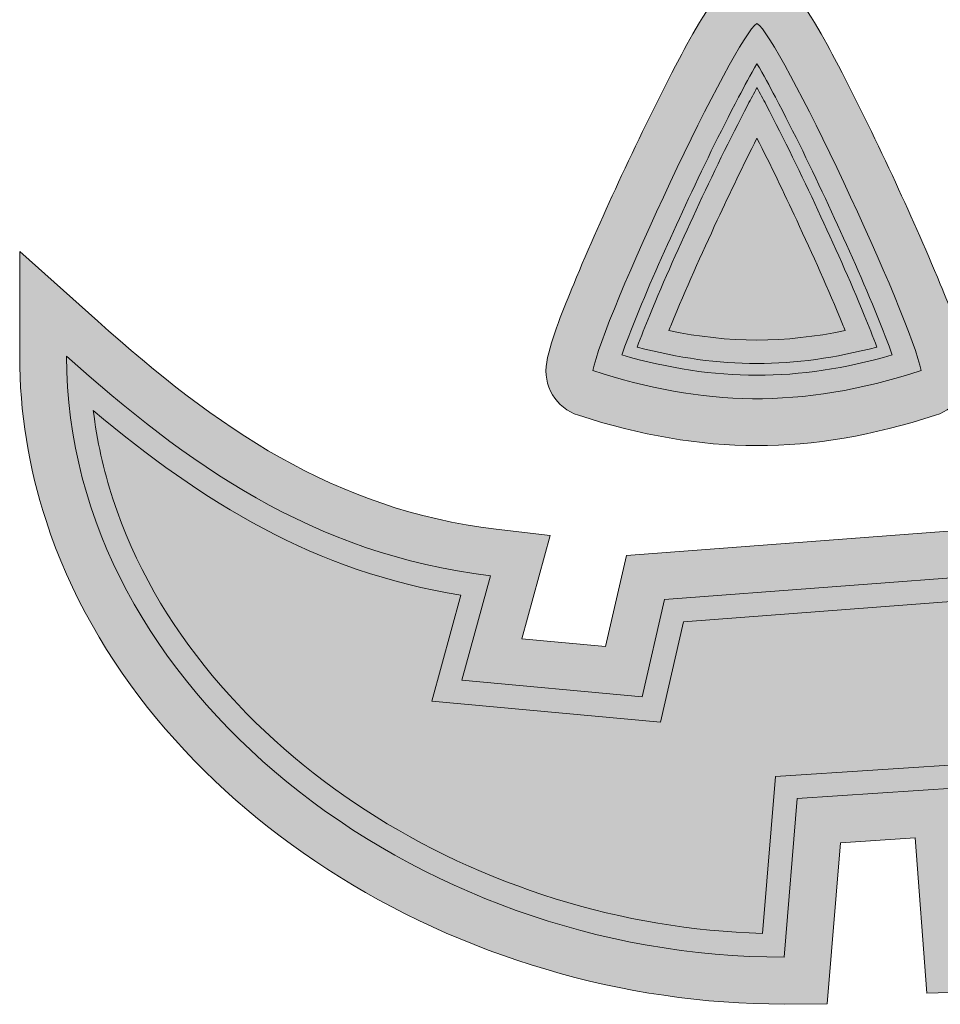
# Model space of a CAD drawing. Header units: millimetres. Extents: x -41 to 40.7, y -38.5 to 24.8.
# Tile 1 of 3: x -28.3 to 10.9, y -38.5 to 3.5. Entities that reach past the tile are written whole.
import ezdxf

# ---------------------------------------------------------------- set-up
doc = ezdxf.new("R2010")
doc.units = ezdxf.units.MM
doc.header["$MEASUREMENT"] = 0
doc.layers.add('Layer 1', color=7, linetype='Continuous')

msp = doc.modelspace()

# ---------------------------------------------------------------- hatches: boundary and pattern name
at = {"layer": 'Layer 1', "true_color": 0x908c89}
h = msp.add_hatch(color=252, dxfattribs=at)
edge = h.paths.add_edge_path()
edge.add_spline(control_points=[(-5.8381, -11.083), (-5.6462, -10.046), (-5.0875, -8.7334), (-4.6845, -7.7532), (-4.0444, -6.1963), (-3.3531, -4.6541), (-2.6425, -3.1282), (-1.8611, -1.4504), (-1.0494, 0.2283), (-0.1788, 1.8618), (0.3237, 2.8048), (1.2016, 4.5621), (2.1424, 5.0953), (2.7715, 5.4519), (3.4855, 5.4519), (4.1146, 5.0953), (5.0554, 4.5621), (5.9333, 2.8048), (6.4358, 1.8618), (7.3064, 0.2283), (8.1181, -1.4504), (8.8995, -3.1282), (9.6101, -4.6541), (10.3014, -6.1963), (10.9415, -7.7532), (11.3445, -8.7334), (11.9032, -10.046), (12.0951, -11.083), (12.2791, -12.0771), (11.7048, -13.0398), (10.7427, -13.3503), (5.3828, -15.0798), (0.8414, -15.0694), (-4.4857, -13.3502), (-5.4478, -13.0398), (-6.0221, -12.0771), (-5.8381, -11.083)], knot_values=[0, 0, 0, 0, 0.0833333, 0.0833333, 0.0833333, 0.1666667, 0.1666667, 0.1666667, 0.25, 0.25, 0.25, 0.3333333, 0.3333333, 0.3333333, 0.4166667, 0.4166667, 0.4166667, 0.5, 0.5, 0.5, 0.5833333, 0.5833333, 0.5833333, 0.6666667, 0.6666667, 0.6666667, 0.75, 0.75, 0.75, 0.8333333, 0.8333333, 0.8333333, 0.9166667, 0.9166667, 0.9166667, 1, 1, 1, 1], degree=3, periodic=1)
at = {"layer": 'Layer 1', "true_color": 0x2e2a26}
h = msp.add_hatch(color=250, dxfattribs=at)
edge = h.paths.add_edge_path()
edge.add_spline(control_points=[(-3.8715, -11.4469), (0.8246, -12.9624), (4.934, -13.1231), (10.1285, -11.4469), (9.7198, -9.2382), (4.0635, 2.8254), (3.1285, 3.3553), (2.1935, 2.8254), (-3.4628, -9.2382), (-3.8715, -11.4469)], knot_values=[0, 0, 0, 0, 0.3333333, 0.3333333, 0.3333333, 0.6666667, 0.6666667, 0.6666667, 1, 1, 1, 1], degree=3, periodic=1)
h = msp.add_hatch(color=250, dxfattribs=at)
edge = h.paths.add_edge_path()
edge.add_spline(control_points=[(-2.6368, -10.778), (1.379, -11.9285), (4.8534, -11.9352), (8.8938, -10.778), (8.8749, -10.7247), (8.8563, -10.6727), (8.8384, -10.6225), (8.6313, -10.041), (8.4016, -9.4649), (8.1669, -8.894), (7.5442, -7.3795), (6.8712, -5.8791), (6.1799, -4.3948), (5.4591, -2.8469), (4.7121, -1.3011), (3.9162, 0.2096), (3.663, 0.6902), (3.4036, 1.1719), (3.1285, 1.6413), (2.8534, 1.1719), (2.594, 0.6902), (2.3408, 0.2096), (1.5449, -1.3011), (0.7979, -2.8469), (0.0771, -4.3948), (-0.6142, -5.8791), (-1.2872, -7.3795), (-1.9099, -8.894), (-2.1446, -9.4649), (-2.3743, -10.041), (-2.5814, -10.6225), (-2.5993, -10.6727), (-2.6179, -10.7247), (-2.6368, -10.778)], knot_values=[0, 0, 0, 0, 0.0909091, 0.0909091, 0.0909091, 0.1818182, 0.1818182, 0.1818182, 0.2727273, 0.2727273, 0.2727273, 0.3636364, 0.3636364, 0.3636364, 0.4545455, 0.4545455, 0.4545455, 0.5454545, 0.5454545, 0.5454545, 0.6363636, 0.6363636, 0.6363636, 0.7272727, 0.7272727, 0.7272727, 0.8181818, 0.8181818, 0.8181818, 0.9090909, 0.9090909, 0.9090909, 1, 1, 1, 1], degree=3, periodic=1)
h = msp.add_hatch(color=250, dxfattribs=at)
edge = h.paths.add_edge_path()
edge.add_spline(control_points=[(-1.9827, -10.4397), (1.5554, -11.3754), (4.6809, -11.3804), (8.2396, -10.4396), (8.0702, -9.9844), (7.8888, -9.5326), (7.7044, -9.0841), (7.0846, -7.5767), (6.4148, -6.0833), (5.7267, -4.6059), (5.0228, -3.0945), (4.2939, -1.5859), (3.5191, -0.1095), (3.3908, 0.1349), (3.261, 0.3795), (3.1285, 0.6226), (2.996, 0.3795), (2.8662, 0.1349), (2.7379, -0.1095), (1.9631, -1.5859), (1.2342, -3.0945), (0.5303, -4.6059), (-0.1578, -6.0833), (-0.8276, -7.5767), (-1.4474, -9.0841), (-1.6318, -9.5327), (-1.8132, -9.9845), (-1.9827, -10.4397)], knot_values=[0, 0, 0, 0, 0.1111111, 0.1111111, 0.1111111, 0.2222222, 0.2222222, 0.2222222, 0.3333333, 0.3333333, 0.3333333, 0.4444444, 0.4444444, 0.4444444, 0.5555556, 0.5555556, 0.5555556, 0.6666667, 0.6666667, 0.6666667, 0.7777778, 0.7777778, 0.7777778, 0.8888889, 0.8888889, 0.8888889, 1, 1, 1, 1], degree=3, periodic=1)
h = msp.add_hatch(color=250, dxfattribs=at)
edge = h.paths.add_edge_path()
edge.add_spline(control_points=[(-0.6327, -9.7339), (1.9397, -10.2781), (4.3165, -10.278), (6.8897, -9.7337), (6.8531, -9.6438), (6.8164, -9.5541), (6.7795, -9.4644), (6.1647, -7.9691), (5.5027, -6.4935), (4.8202, -5.0281), (4.2738, -3.8549), (3.7143, -2.6874), (3.1285, -1.5333), (2.5427, -2.6874), (1.9832, -3.8549), (1.4368, -5.0281), (0.7543, -6.4935), (0.0922, -7.9691), (-0.5225, -9.4644), (-0.5594, -9.5541), (-0.5962, -9.644), (-0.6327, -9.7339)], knot_values=[0, 0, 0, 0, 0.1428571, 0.1428571, 0.1428571, 0.2857143, 0.2857143, 0.2857143, 0.4285714, 0.4285714, 0.4285714, 0.5714286, 0.5714286, 0.5714286, 0.7142857, 0.7142857, 0.7142857, 0.8571429, 0.8571429, 0.8571429, 1, 1, 1, 1], degree=3, periodic=1)
at = {"layer": 'Layer 1', "true_color": 0x908c89}
h = msp.add_hatch(color=252, dxfattribs=at)
edge = h.paths.add_edge_path()
edge.add_spline(control_points=[(9.8742, -31.3693), (9.8742, -31.3693), (6.6897, -31.5773), (6.6897, -31.5773), (6.6897, -31.5773), (6.1223, -38.4566), (6.1223, -38.4566), (6.1223, -38.4566), (4.2834, -38.4595), (4.2834, -38.4595), (-2.5744, -38.4704), (-9.465, -36.4216), (-15.2173, -32.6911), (-20.6443, -29.1717), (-25.1641, -24.0597), (-27.1883, -17.8438), (-27.9269, -15.5758), (-28.3104, -13.2174), (-28.3104, -10.8314), (-28.3104, -10.8314), (-28.3104, -6.3634), (-28.3104, -6.3634), (-28.3104, -6.3634), (-24.9781, -9.3398), (-24.9781, -9.3398), (-19.9152, -13.8619), (-14.9532, -17.3722), (-7.9939, -18.2062), (-7.9939, -18.2062), (-5.6865, -18.4827), (-5.6865, -18.4827), (-5.6865, -18.4827), (-6.8973, -22.8775), (-6.8973, -22.8775), (-6.8973, -22.8775), (-3.3275, -23.2047), (-3.3275, -23.2047), (-3.3275, -23.2047), (-2.4415, -19.3273), (-2.4415, -19.3273), (-2.4415, -19.3273), (14.6572, -18.0351), (14.6572, -18.0351), (14.6572, -18.0351), (16.1348, -20.9153), (16.1348, -20.9153), (16.1521, -20.9119), (16.1693, -20.9086), (16.1864, -20.9052), (16.9869, -20.7498), (17.7861, -20.5856), (18.584, -20.417), (19.0961, -20.3088), (19.608, -20.1989), (20.1192, -20.0854), (19.7848, -19.4384), (19.4554, -18.7815), (19.2313, -18.0654), (19.2313, -18.0654), (18.5817, -15.9894), (18.5817, -15.9894), (18.5817, -15.9894), (20.7048, -15.516), (20.7048, -15.516), (24.3785, -14.697), (27.5319, -13.6471), (30.7043, -11.5985), (33.0426, -10.0885), (35.254, -8.2858), (37.5411, -6.6815), (37.5411, -6.6815), (40.6896, -4.4729), (40.6896, -4.4729), (40.6896, -4.4729), (40.6896, -8.3188), (40.6896, -8.3188), (40.6896, -14.6553), (37.4398, -21.8092), (33.585, -26.7132), (28.2925, -33.4461), (20.9362, -37.638), (12.2847, -37.932), (12.2847, -37.932), (10.3638, -37.9973), (10.3638, -37.9973), (10.3638, -37.9973), (9.8742, -31.3693), (9.8742, -31.3693)], knot_values=[0, 0, 0, 0, 0.0344828, 0.0344828, 0.0344828, 0.0689655, 0.0689655, 0.0689655, 0.1034483, 0.1034483, 0.1034483, 0.137931, 0.137931, 0.137931, 0.1724138, 0.1724138, 0.1724138, 0.2068966, 0.2068966, 0.2068966, 0.2413793, 0.2413793, 0.2413793, 0.2758621, 0.2758621, 0.2758621, 0.3103448, 0.3103448, 0.3103448, 0.3448276, 0.3448276, 0.3448276, 0.3793103, 0.3793103, 0.3793103, 0.4137931, 0.4137931, 0.4137931, 0.4482759, 0.4482759, 0.4482759, 0.4827586, 0.4827586, 0.4827586, 0.5172414, 0.5172414, 0.5172414, 0.5517241, 0.5517241, 0.5517241, 0.5862069, 0.5862069, 0.5862069, 0.6206897, 0.6206897, 0.6206897, 0.6551724, 0.6551724, 0.6551724, 0.6896552, 0.6896552, 0.6896552, 0.7241379, 0.7241379, 0.7241379, 0.7586207, 0.7586207, 0.7586207, 0.7931034, 0.7931034, 0.7931034, 0.8275862, 0.8275862, 0.8275862, 0.862069, 0.862069, 0.862069, 0.8965517, 0.8965517, 0.8965517, 0.9310345, 0.9310345, 0.9310345, 0.9655172, 0.9655172, 0.9655172, 1, 1, 1, 1], degree=3, periodic=1)
at = {"layer": 'Layer 1', "true_color": 0x2e2a26}
h = msp.add_hatch(color=250, dxfattribs=at)
edge = h.paths.add_edge_path()
edge.add_spline(control_points=[(21.14, -17.4681), (21.5369, -18.7365), (22.4944, -20.162), (22.9427, -21.4366), (22.577, -21.658), (15.5353, -23.1262), (15.0244, -23.1325), (15.0244, -23.1325), (13.4838, -20.1295), (13.4838, -20.1295), (13.4838, -20.1295), (-0.8203, -21.2105), (-0.8203, -21.2105), (-0.8203, -21.2105), (-1.7676, -25.3561), (-1.7676, -25.3561), (-1.7676, -25.3561), (-9.4604, -24.651), (-9.4604, -24.651), (-9.4604, -24.651), (-8.2319, -20.192), (-8.2319, -20.192), (-15.8634, -19.2774), (-21.214, -15.3835), (-26.3104, -10.8314), (-26.3104, -25.0499), (-11.4479, -36.4844), (4.2802, -36.4595), (4.2802, -36.4595), (4.8382, -29.694), (4.8382, -29.694), (4.8382, -29.694), (11.7227, -29.2443), (11.7227, -29.2443), (11.7227, -29.2443), (12.2168, -35.9332), (12.2168, -35.9332), (29.7085, -35.3387), (38.6896, -17.8499), (38.6896, -8.3188), (32.4056, -12.7268), (30.2665, -15.4333), (21.14, -17.4681)], knot_values=[0, 0, 0, 0, 0.0714286, 0.0714286, 0.0714286, 0.1428571, 0.1428571, 0.1428571, 0.2142857, 0.2142857, 0.2142857, 0.2857143, 0.2857143, 0.2857143, 0.3571429, 0.3571429, 0.3571429, 0.4285714, 0.4285714, 0.4285714, 0.5, 0.5, 0.5, 0.5714286, 0.5714286, 0.5714286, 0.6428571, 0.6428571, 0.6428571, 0.7142857, 0.7142857, 0.7142857, 0.7857143, 0.7857143, 0.7857143, 0.8571429, 0.8571429, 0.8571429, 0.9285714, 0.9285714, 0.9285714, 1, 1, 1, 1], degree=3, periodic=1)
h = msp.add_hatch(color=250, dxfattribs=at)
edge = h.paths.add_edge_path()
edge.add_spline(control_points=[(22.5022, -18.1771), (22.6473, -18.4825), (22.8038, -18.7826), (22.9515, -19.071), (23.2897, -19.7313), (23.6396, -20.4041), (23.8861, -21.1048), (23.8861, -21.1048), (24.1556, -21.8713), (24.1556, -21.8713), (24.1556, -21.8713), (23.4606, -22.292), (23.4606, -22.292), (23.1198, -22.4984), (22.2354, -22.6777), (21.8356, -22.7714), (20.9614, -22.9763), (20.0826, -23.1666), (19.2041, -23.3522), (18.3372, -23.5353), (17.4686, -23.7138), (16.5986, -23.8811), (16.2858, -23.9412), (15.9724, -24.0004), (15.6585, -24.0537), (15.4634, -24.0868), (15.2339, -24.13), (15.0367, -24.1324), (15.0367, -24.1324), (14.4174, -24.1401), (14.4174, -24.1401), (14.4174, -24.1401), (12.8971, -21.1767), (12.8971, -21.1767), (12.8971, -21.1767), (-0.0097, -22.1521), (-0.0097, -22.1521), (-0.0097, -22.1521), (-0.9876, -26.4318), (-0.9876, -26.4318), (-0.9876, -26.4318), (-10.742, -25.5377), (-10.742, -25.5377), (-10.742, -25.5377), (-9.4983, -21.0237), (-9.4983, -21.0237), (-15.7254, -20.0176), (-20.5014, -17.0735), (-25.1713, -13.145), (-25.0173, -14.4233), (-24.7366, -15.684), (-24.3357, -16.9149), (-22.5269, -22.4693), (-18.4288, -27.0328), (-13.585, -30.1741), (-8.5767, -33.422), (-2.6122, -35.2824), (3.3603, -35.4475), (3.3603, -35.4475), (3.9125, -28.7523), (3.9125, -28.7523), (3.9125, -28.7523), (12.6469, -28.1818), (12.6469, -28.1818), (12.6469, -28.1818), (13.1419, -34.883), (13.1419, -34.883), (20.4851, -34.3531), (26.6786, -30.6448), (31.2264, -24.8592), (33.2633, -22.2679), (34.9238, -19.3097), (36.0761, -16.2213), (36.7577, -14.3946), (37.319, -12.3649), (37.5611, -10.3608), (36.9012, -10.844), (36.2452, -11.3323), (35.5876, -11.8201), (34.5207, -12.6115), (33.4482, -13.3977), (32.3318, -14.1186), (29.1866, -16.1498), (26.0515, -17.3096), (22.5022, -18.1771)], knot_values=[0, 0, 0, 0, 0.0357143, 0.0357143, 0.0357143, 0.0714286, 0.0714286, 0.0714286, 0.1071429, 0.1071429, 0.1071429, 0.1428571, 0.1428571, 0.1428571, 0.1785714, 0.1785714, 0.1785714, 0.2142857, 0.2142857, 0.2142857, 0.25, 0.25, 0.25, 0.2857143, 0.2857143, 0.2857143, 0.3214286, 0.3214286, 0.3214286, 0.3571429, 0.3571429, 0.3571429, 0.3928571, 0.3928571, 0.3928571, 0.4285714, 0.4285714, 0.4285714, 0.4642857, 0.4642857, 0.4642857, 0.5, 0.5, 0.5, 0.5357143, 0.5357143, 0.5357143, 0.5714286, 0.5714286, 0.5714286, 0.6071429, 0.6071429, 0.6071429, 0.6428571, 0.6428571, 0.6428571, 0.6785714, 0.6785714, 0.6785714, 0.7142857, 0.7142857, 0.7142857, 0.75, 0.75, 0.75, 0.7857143, 0.7857143, 0.7857143, 0.8214286, 0.8214286, 0.8214286, 0.8571429, 0.8571429, 0.8571429, 0.8928571, 0.8928571, 0.8928571, 0.9285714, 0.9285714, 0.9285714, 0.9642857, 0.9642857, 0.9642857, 1, 1, 1, 1], degree=3, periodic=1)

# ---------------------------------------------------------------- linework, layer by layer
at = {"layer": 'Layer 1', "lineweight": 9}
for points, knots in [([(-5.8381, -11.083), (-5.6462, -10.046), (-5.0875, -8.7334), (-4.6845, -7.7532), (-4.0444, -6.1963), (-3.3531, -4.6541), (-2.6425, -3.1282), (-1.8611, -1.4504), (-1.0494, 0.2283), (-0.1788, 1.8618), (0.3237, 2.8048), (1.2016, 4.5621), (2.1424, 5.0953), (2.7715, 5.4519), (3.4855, 5.4519), (4.1146, 5.0953), (5.0554, 4.5621), (5.9333, 2.8048), (6.4358, 1.8618), (7.3064, 0.2283), (8.1181, -1.4504), (8.8995, -3.1282), (9.6101, -4.6541), (10.3014, -6.1963), (10.9415, -7.7532), (11.3445, -8.7334), (11.9032, -10.046), (12.0951, -11.083), (12.2791, -12.0771), (11.7048, -13.0398), (10.7427, -13.3503), (5.3828, -15.0798), (0.8414, -15.0694), (-4.4857, -13.3502), (-5.4478, -13.0398), (-6.0221, -12.0771), (-5.8381, -11.083)], [0, 0, 0, 0, 0.0833333, 0.0833333, 0.0833333, 0.1666667, 0.1666667, 0.1666667, 0.25, 0.25, 0.25, 0.3333333, 0.3333333, 0.3333333, 0.4166667, 0.4166667, 0.4166667, 0.5, 0.5, 0.5, 0.5833333, 0.5833333, 0.5833333, 0.6666667, 0.6666667, 0.6666667, 0.75, 0.75, 0.75, 0.8333333, 0.8333333, 0.8333333, 0.9166667, 0.9166667, 0.9166667, 1, 1, 1, 1]), ([(-3.8715, -11.4469), (0.8246, -12.9624), (4.934, -13.1231), (10.1285, -11.4469), (9.7198, -9.2382), (4.0635, 2.8254), (3.1285, 3.3553), (2.1935, 2.8254), (-3.4628, -9.2382), (-3.8715, -11.4469)], [0, 0, 0, 0, 0.3333333, 0.3333333, 0.3333333, 0.6666667, 0.6666667, 0.6666667, 1, 1, 1, 1]), ([(-2.6368, -10.778), (1.379, -11.9285), (4.8534, -11.9352), (8.8938, -10.778), (8.8749, -10.7247), (8.8563, -10.6727), (8.8384, -10.6225), (8.6313, -10.041), (8.4016, -9.4649), (8.1669, -8.894), (7.5442, -7.3795), (6.8712, -5.8791), (6.1799, -4.3948), (5.4591, -2.8469), (4.7121, -1.3011), (3.9162, 0.2096), (3.663, 0.6902), (3.4036, 1.1719), (3.1285, 1.6413), (2.8534, 1.1719), (2.594, 0.6902), (2.3408, 0.2096), (1.5449, -1.3011), (0.7979, -2.8469), (0.0771, -4.3948), (-0.6142, -5.8791), (-1.2872, -7.3795), (-1.9099, -8.894), (-2.1446, -9.4649), (-2.3743, -10.041), (-2.5814, -10.6225), (-2.5993, -10.6727), (-2.6179, -10.7247), (-2.6368, -10.778)], [0, 0, 0, 0, 0.0909091, 0.0909091, 0.0909091, 0.1818182, 0.1818182, 0.1818182, 0.2727273, 0.2727273, 0.2727273, 0.3636364, 0.3636364, 0.3636364, 0.4545455, 0.4545455, 0.4545455, 0.5454545, 0.5454545, 0.5454545, 0.6363636, 0.6363636, 0.6363636, 0.7272727, 0.7272727, 0.7272727, 0.8181818, 0.8181818, 0.8181818, 0.9090909, 0.9090909, 0.9090909, 1, 1, 1, 1]), ([(-1.9827, -10.4397), (1.5554, -11.3754), (4.6809, -11.3804), (8.2396, -10.4396), (8.0702, -9.9844), (7.8888, -9.5326), (7.7044, -9.0841), (7.0846, -7.5767), (6.4148, -6.0833), (5.7267, -4.6059), (5.0228, -3.0945), (4.2939, -1.5859), (3.5191, -0.1095), (3.3908, 0.1349), (3.261, 0.3795), (3.1285, 0.6226), (2.996, 0.3795), (2.8662, 0.1349), (2.7379, -0.1095), (1.9631, -1.5859), (1.2342, -3.0945), (0.5303, -4.6059), (-0.1578, -6.0833), (-0.8276, -7.5767), (-1.4474, -9.0841), (-1.6318, -9.5327), (-1.8132, -9.9845), (-1.9827, -10.4397)], [0, 0, 0, 0, 0.1111111, 0.1111111, 0.1111111, 0.2222222, 0.2222222, 0.2222222, 0.3333333, 0.3333333, 0.3333333, 0.4444444, 0.4444444, 0.4444444, 0.5555556, 0.5555556, 0.5555556, 0.6666667, 0.6666667, 0.6666667, 0.7777778, 0.7777778, 0.7777778, 0.8888889, 0.8888889, 0.8888889, 1, 1, 1, 1]), ([(-0.6327, -9.7339), (1.9397, -10.2781), (4.3165, -10.278), (6.8897, -9.7337), (6.8531, -9.6438), (6.8164, -9.5541), (6.7795, -9.4644), (6.1647, -7.9691), (5.5027, -6.4935), (4.8202, -5.0281), (4.2738, -3.8549), (3.7143, -2.6874), (3.1285, -1.5333), (2.5427, -2.6874), (1.9832, -3.8549), (1.4368, -5.0281), (0.7543, -6.4935), (0.0922, -7.9691), (-0.5225, -9.4644), (-0.5594, -9.5541), (-0.5962, -9.644), (-0.6327, -9.7339)], [0, 0, 0, 0, 0.1428571, 0.1428571, 0.1428571, 0.2857143, 0.2857143, 0.2857143, 0.4285714, 0.4285714, 0.4285714, 0.5714286, 0.5714286, 0.5714286, 0.7142857, 0.7142857, 0.7142857, 0.8571429, 0.8571429, 0.8571429, 1, 1, 1, 1]), ([(9.8742, -31.3693), (9.8742, -31.3693), (6.6897, -31.5773), (6.6897, -31.5773), (6.6897, -31.5773), (6.1223, -38.4566), (6.1223, -38.4566), (6.1223, -38.4566), (4.2834, -38.4595), (4.2834, -38.4595), (-2.5744, -38.4704), (-9.465, -36.4216), (-15.2173, -32.6911), (-20.6443, -29.1717), (-25.1641, -24.0597), (-27.1883, -17.8438), (-27.9269, -15.5758), (-28.3104, -13.2174), (-28.3104, -10.8314), (-28.3104, -10.8314), (-28.3104, -6.3634), (-28.3104, -6.3634), (-28.3104, -6.3634), (-24.9781, -9.3398), (-24.9781, -9.3398), (-19.9152, -13.8619), (-14.9532, -17.3722), (-7.9939, -18.2062), (-7.9939, -18.2062), (-5.6865, -18.4827), (-5.6865, -18.4827), (-5.6865, -18.4827), (-6.8973, -22.8775), (-6.8973, -22.8775), (-6.8973, -22.8775), (-3.3275, -23.2047), (-3.3275, -23.2047), (-3.3275, -23.2047), (-2.4415, -19.3273), (-2.4415, -19.3273), (-2.4415, -19.3273), (14.6572, -18.0351), (14.6572, -18.0351), (14.6572, -18.0351), (16.1348, -20.9153), (16.1348, -20.9153), (16.1521, -20.9119), (16.1693, -20.9086), (16.1864, -20.9052), (16.9869, -20.7498), (17.7861, -20.5856), (18.584, -20.417), (19.0961, -20.3088), (19.608, -20.1989), (20.1192, -20.0854), (19.7848, -19.4384), (19.4554, -18.7815), (19.2313, -18.0654), (19.2313, -18.0654), (18.5817, -15.9894), (18.5817, -15.9894), (18.5817, -15.9894), (20.7048, -15.516), (20.7048, -15.516), (24.3785, -14.697), (27.5319, -13.6471), (30.7043, -11.5985), (33.0426, -10.0885), (35.254, -8.2858), (37.5411, -6.6815), (37.5411, -6.6815), (40.6896, -4.4729), (40.6896, -4.4729), (40.6896, -4.4729), (40.6896, -8.3188), (40.6896, -8.3188), (40.6896, -14.6553), (37.4398, -21.8092), (33.585, -26.7132), (28.2925, -33.4461), (20.9362, -37.638), (12.2847, -37.932), (12.2847, -37.932), (10.3638, -37.9973), (10.3638, -37.9973), (10.3638, -37.9973), (9.8742, -31.3693), (9.8742, -31.3693)], [0, 0, 0, 0, 0.0344828, 0.0344828, 0.0344828, 0.0689655, 0.0689655, 0.0689655, 0.1034483, 0.1034483, 0.1034483, 0.137931, 0.137931, 0.137931, 0.1724138, 0.1724138, 0.1724138, 0.2068966, 0.2068966, 0.2068966, 0.2413793, 0.2413793, 0.2413793, 0.2758621, 0.2758621, 0.2758621, 0.3103448, 0.3103448, 0.3103448, 0.3448276, 0.3448276, 0.3448276, 0.3793103, 0.3793103, 0.3793103, 0.4137931, 0.4137931, 0.4137931, 0.4482759, 0.4482759, 0.4482759, 0.4827586, 0.4827586, 0.4827586, 0.5172414, 0.5172414, 0.5172414, 0.5517241, 0.5517241, 0.5517241, 0.5862069, 0.5862069, 0.5862069, 0.6206897, 0.6206897, 0.6206897, 0.6551724, 0.6551724, 0.6551724, 0.6896552, 0.6896552, 0.6896552, 0.7241379, 0.7241379, 0.7241379, 0.7586207, 0.7586207, 0.7586207, 0.7931034, 0.7931034, 0.7931034, 0.8275862, 0.8275862, 0.8275862, 0.862069, 0.862069, 0.862069, 0.8965517, 0.8965517, 0.8965517, 0.9310345, 0.9310345, 0.9310345, 0.9655172, 0.9655172, 0.9655172, 1, 1, 1, 1]), ([(21.14, -17.4681), (21.5369, -18.7365), (22.4944, -20.162), (22.9427, -21.4366), (22.577, -21.658), (15.5353, -23.1262), (15.0244, -23.1325), (15.0244, -23.1325), (13.4838, -20.1295), (13.4838, -20.1295), (13.4838, -20.1295), (-0.8203, -21.2105), (-0.8203, -21.2105), (-0.8203, -21.2105), (-1.7676, -25.3561), (-1.7676, -25.3561), (-1.7676, -25.3561), (-9.4604, -24.651), (-9.4604, -24.651), (-9.4604, -24.651), (-8.2319, -20.192), (-8.2319, -20.192), (-15.8634, -19.2774), (-21.214, -15.3835), (-26.3104, -10.8314), (-26.3104, -25.0499), (-11.4479, -36.4844), (4.2802, -36.4595), (4.2802, -36.4595), (4.8382, -29.694), (4.8382, -29.694), (4.8382, -29.694), (11.7227, -29.2443), (11.7227, -29.2443), (11.7227, -29.2443), (12.2168, -35.9332), (12.2168, -35.9332), (29.7085, -35.3387), (38.6896, -17.8499), (38.6896, -8.3188), (32.4056, -12.7268), (30.2665, -15.4333), (21.14, -17.4681)], [0, 0, 0, 0, 0.0714286, 0.0714286, 0.0714286, 0.1428571, 0.1428571, 0.1428571, 0.2142857, 0.2142857, 0.2142857, 0.2857143, 0.2857143, 0.2857143, 0.3571429, 0.3571429, 0.3571429, 0.4285714, 0.4285714, 0.4285714, 0.5, 0.5, 0.5, 0.5714286, 0.5714286, 0.5714286, 0.6428571, 0.6428571, 0.6428571, 0.7142857, 0.7142857, 0.7142857, 0.7857143, 0.7857143, 0.7857143, 0.8571429, 0.8571429, 0.8571429, 0.9285714, 0.9285714, 0.9285714, 1, 1, 1, 1]), ([(22.5022, -18.1771), (22.6473, -18.4825), (22.8038, -18.7826), (22.9515, -19.071), (23.2897, -19.7313), (23.6396, -20.4041), (23.8861, -21.1048), (23.8861, -21.1048), (24.1556, -21.8713), (24.1556, -21.8713), (24.1556, -21.8713), (23.4606, -22.292), (23.4606, -22.292), (23.1198, -22.4984), (22.2354, -22.6777), (21.8356, -22.7714), (20.9614, -22.9763), (20.0826, -23.1666), (19.2041, -23.3522), (18.3372, -23.5353), (17.4686, -23.7138), (16.5986, -23.8811), (16.2858, -23.9412), (15.9724, -24.0004), (15.6585, -24.0537), (15.4634, -24.0868), (15.2339, -24.13), (15.0367, -24.1324), (15.0367, -24.1324), (14.4174, -24.1401), (14.4174, -24.1401), (14.4174, -24.1401), (12.8971, -21.1767), (12.8971, -21.1767), (12.8971, -21.1767), (-0.0097, -22.1521), (-0.0097, -22.1521), (-0.0097, -22.1521), (-0.9876, -26.4318), (-0.9876, -26.4318), (-0.9876, -26.4318), (-10.742, -25.5377), (-10.742, -25.5377), (-10.742, -25.5377), (-9.4983, -21.0237), (-9.4983, -21.0237), (-15.7254, -20.0176), (-20.5014, -17.0735), (-25.1713, -13.145), (-25.0173, -14.4233), (-24.7366, -15.684), (-24.3357, -16.9149), (-22.5269, -22.4693), (-18.4288, -27.0328), (-13.585, -30.1741), (-8.5767, -33.422), (-2.6122, -35.2824), (3.3603, -35.4475), (3.3603, -35.4475), (3.9125, -28.7523), (3.9125, -28.7523), (3.9125, -28.7523), (12.6469, -28.1818), (12.6469, -28.1818), (12.6469, -28.1818), (13.1419, -34.883), (13.1419, -34.883), (20.4851, -34.3531), (26.6786, -30.6448), (31.2264, -24.8592), (33.2633, -22.2679), (34.9238, -19.3097), (36.0761, -16.2213), (36.7577, -14.3946), (37.319, -12.3649), (37.5611, -10.3608), (36.9012, -10.844), (36.2452, -11.3323), (35.5876, -11.8201), (34.5207, -12.6115), (33.4482, -13.3977), (32.3318, -14.1186), (29.1866, -16.1498), (26.0515, -17.3096), (22.5022, -18.1771)], [0, 0, 0, 0, 0.0357143, 0.0357143, 0.0357143, 0.0714286, 0.0714286, 0.0714286, 0.1071429, 0.1071429, 0.1071429, 0.1428571, 0.1428571, 0.1428571, 0.1785714, 0.1785714, 0.1785714, 0.2142857, 0.2142857, 0.2142857, 0.25, 0.25, 0.25, 0.2857143, 0.2857143, 0.2857143, 0.3214286, 0.3214286, 0.3214286, 0.3571429, 0.3571429, 0.3571429, 0.3928571, 0.3928571, 0.3928571, 0.4285714, 0.4285714, 0.4285714, 0.4642857, 0.4642857, 0.4642857, 0.5, 0.5, 0.5, 0.5357143, 0.5357143, 0.5357143, 0.5714286, 0.5714286, 0.5714286, 0.6071429, 0.6071429, 0.6071429, 0.6428571, 0.6428571, 0.6428571, 0.6785714, 0.6785714, 0.6785714, 0.7142857, 0.7142857, 0.7142857, 0.75, 0.75, 0.75, 0.7857143, 0.7857143, 0.7857143, 0.8214286, 0.8214286, 0.8214286, 0.8571429, 0.8571429, 0.8571429, 0.8928571, 0.8928571, 0.8928571, 0.9285714, 0.9285714, 0.9285714, 0.9642857, 0.9642857, 0.9642857, 1, 1, 1, 1])]:
    msp.add_open_spline(points, degree=3, knots=knots, dxfattribs=at)

doc.saveas('drawing.dxf')
